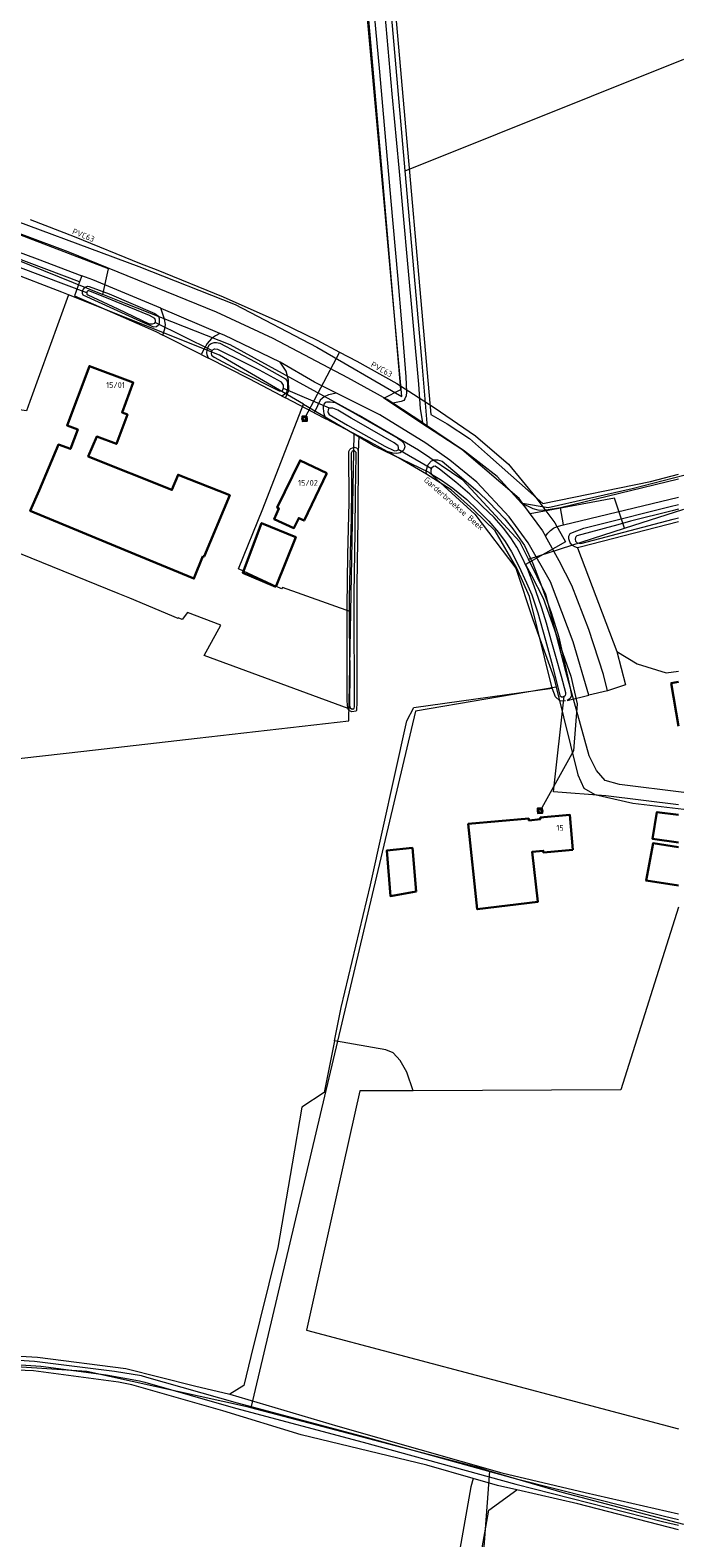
# Model space of a CAD drawing. Header units: metres. Extents: x 174255 to 175175, y 462028 to 462911.
# Tile 123 of 256: x 174850 to 174962, y 462436 to 462694. Entities that reach past the tile are written whole.
import ezdxf
from ezdxf.lldxf.tags import DXFTag

# ---------------------------------------------------------------- set-up
doc = ezdxf.new("R2010")
doc.units = ezdxf.units.M
for name, color, linetype, lineweight in [('B-WE-OG-BEBOUWING-G', 8, 'Continuous', 30), ('B-WE-OG-BEBOUWING_HUISNUMMER-T20', 8, 'Continuous', 20), ('B-WE-OG-BOS-G', 8, 'Continuous', 20), ('B-WE-OG-TERREIN_AGRARISCH-G', 8, 'Continuous', 20), ('B-WE-OG-TERREIN_ERF-G', 8, 'Continuous', 20), ('B-WE-OG-TERREIN_GROEN-G', 8, 'Continuous', 20), ('B-WE-OG-WEG_VERHARD_GESLOTEN -G', 8, 'Continuous', 20), ('B-WE-OG-WEG_VERHARD_OPEN -G', 8, 'Continuous', 20), ('B-WE-RI-PERSLEIDING-G', 8, 'RI-PERS', 20), ('B-WE-RI-PERSLEIDING_RIOOLPUT_POMPPUT-S', 8, 'Continuous', 20), ('B-WE-WH-DUIKER-G', 8, 'Continuous', 20), ('B-WE-WH-T20', 8, 'Continuous', 20), ('B-WE-WH-WATERGANG_SLOOT_BODEM-G', 8, 'Continuous', 20), ('B-WE-WH-WATERGANG_SLOOT_INSTEEK-G', 8, 'Continuous', 20), ('B-XX-KG-GRENS_PERCEEL-G', 213, 'Continuous', 20)]:
    doc.layers.add(name, color=color, linetype=linetype, lineweight=lineweight)
doc.layers.add('B-WE-RI-PERSLEIDING-T20', color=8, linetype='Continuous')
doc.styles.add('NLCS-ISO-M500-T20', font='NLCS-ISO.ttf', dxfattribs={"height": 1})
doc.styles.get("Standard").update_dxf_attribs({"font": 'isocpeur.ttf'})
tags = doc.linetypes.add('RI-PERS', pattern='A,7,-2,["P",Standard,S=1.8,R=0,X=-0.5,Y=-0.9],-2,7,-2,[102,NLCS.SHX,S=1,R=180,X=0,Y=0],-2', length=22).pattern_tags.tags
tags[6] = DXFTag(74, 10)

# ---------------------------------------------------------------- blocks, each defined once
blk = doc.blocks.new('B-SRI-PUT_POMPPUT-SO')
at = {"lineweight": -3, "flags": 128}
blk.add_lwpolyline([(-2, -2), (2, -2), (2, 2), (-2, 2)], close=True, dxfattribs=at)
at = {"ltscale": 0.1, "flags": 128}
blk.add_lwpolyline([(-1.7, -1), (0, 2), (1.7, -1)], close=True, dxfattribs=at)
at = {"lineweight": -3}
blk.add_circle((0, 0), 2, dxfattribs=at)

msp = doc.modelspace()

# ---------------------------------------------------------------- linework, layer by layer
at = {"layer": 'B-WE-OG-BEBOUWING-G'}
for points in [[(174879.693, 462604.173), (174879.875, 462604.1), (174884.275, 462614.6), (174875.425, 462618.125), (174874.386, 462615.506), (174860.044, 462621.253), (174861.502, 462624.666), (174864.859, 462623.403), (174866.763, 462628.462), (174865.826, 462628.814), (174867.747, 462633.917), (174860.23, 462636.747), (174856.404, 462626.585), (174858.255, 462625.888), (174856.998, 462622.535), (174854.925, 462623.3), (174851.625, 462615.4), (174850.115, 462611.921), (174868.016, 462604.518), (174878.157, 462600.325), (174879.693, 462604.173)], [(174900.917, 462618.372), (174896.323, 462620.589), (174892.409, 462612.479), (174892.717, 462612.33), (174891.9, 462610.5), (174895.275, 462608.975), (174896.114, 462610.691), (174897.003, 462610.262), (174900.917, 462618.372)], [(174892.175, 462598.925), (174895.6, 462607.425), (174889.725, 462609.825), (174886.5, 462601.325), (174892.175, 462598.925)], [(174961.143, 462582.609), (174959.911, 462582.403), (174961.143, 462575.05)], [(174943.079, 462553.839), (174942.547, 462559.815), (174937.487, 462559.364), (174937.514, 462559.066), (174935.522, 462558.888), (174935.495, 462559.187), (174925.154, 462558.266), (174926.673, 462543.655), (174937.064, 462544.947), (174936.119, 462553.52), (174937.993, 462553.687), (174938.019, 462553.388), (174943.079, 462553.839)], [(174961.143, 462559.85), (174957.475, 462560.3), (174956.7, 462555.725), (174961.143, 462555.075)], [(174916.2, 462546.7), (174915.575, 462554.175), (174911.175, 462553.7), (174911.8, 462545.925), (174916.2, 462546.7)], [(174961.143, 462554.298), (174956.8, 462554.975), (174955.6, 462548.575), (174961.143, 462547.749)]]:
    msp.add_lwpolyline(points, dxfattribs=at)
at = {"layer": 'B-WE-OG-BOS-G'}
for points in [[(174902.211, 462521.092), (174900.444, 462512.252), (174896.607, 462509.739), (174894.948, 462500), (174892.506, 462485.662), (174887.876, 462467.009), (174886.684, 462462.055), (174884.274, 462460.549)], [(174915.725, 462512.552), (174914.632, 462515.73), (174913.5, 462517.754), (174912.283, 462519.027), (174911.002, 462519.573), (174902.211, 462521.092)], [(174884.274, 462460.549), (174902.814, 462455.091), (174930.889, 462447.089), (174945.171, 462443.714), (174961.143, 462440.016)], [(174910.726, 462367.867), (174910.783, 462367.014), (174910.801, 462366.751), (174910.802, 462366.362), (174910.772, 462366.116), (174910.66, 462365.973), (174910.343, 462365.784), (174915.497, 462366.044), (174928.647, 462440.654), (174933.436, 462444.153), (174930.142, 462444.907), (174926.008, 462446.1), (174925.602, 462444.668), (174912.036, 462367.982), (174910.726, 462367.867)]]:
    msp.add_lwpolyline(points, dxfattribs=at)
at = {"layer": 'B-WE-OG-TERREIN_AGRARISCH-G'}
for points in [[(174961.143, 462771.593), (174956.665, 462770.815), (174906.952, 462762.179), (174918.726, 462628.432), (174921.504, 462626.844), (174925.341, 462624.331), (174928.448, 462621.594), (174937.909, 462613.218), (174956.361, 462616.964), (174961.143, 462618.226)], [(174841.29, 462663.987), (174868.712, 462653.792), (174885.236, 462647.288), (174899.203, 462640), (174913.755, 462631.533), (174902.462, 462756.097), (174901.99, 462758.009), (174901.023, 462759.855), (174900.233, 462761.265), (174898.939, 462760.983), (174898.4, 462760.782), (174888.07, 462758.933), (174873.961, 462756.519), (174860.492, 462754.216), (174851.968, 462752.694), (174843.796, 462751.174)], [(174911.238, 462622.098), (174907.943, 462623.906), (174906.398, 462624.716), (174906.302, 462621.979), (174906.215, 462610.516), (174906.073, 462599.252), (174906.079, 462583.79), (174906.032, 462578.985), (174906.025, 462577.96), (174905.993, 462577.794), (174905.917, 462577.628), (174905.223, 462577.472), (174905.068, 462577.537), (174904.693, 462577.723), (174904.582, 462577.965), (174904.564, 462578.073), (174879.881, 462587.16), (174882.778, 462592.345), (174877.028, 462594.538), (174876.14, 462593.299), (174875.462, 462593.574), (174875.425, 462593.48), (174867.167, 462596.94), (174865.177, 462597.747), (174848.425, 462604.546)], [(174917.995, 462618.213), (174913.21, 462621.015), (174911.238, 462622.098)], [(174902.211, 462521.092), (174902.382, 462521.948), (174903.354, 462526.804), (174908.381, 462547.839), (174914.6, 462575.927), (174915.804, 462578.237), (174939.503, 462581.551), (174935.621, 462597.262), (174933.452, 462602.115), (174929.734, 462608.518), (174926.119, 462612.03), (174922.195, 462615.541), (174918.014, 462618.202), (174917.995, 462618.213)], [(174961.143, 462610.073), (174944.333, 462605.684), (174943.869, 462605.607), (174950.602, 462587.8), (174954.064, 462585.693), (174959.045, 462584.18), (174961.143, 462584.432)], [(174961.143, 462544.004), (174951.286, 462512.729), (174915.725, 462512.552)], [(174915.725, 462512.552), (174906.582, 462512.507), (174903.781, 462500), (174897.407, 462471.535), (174961.143, 462454.581)], [(174745.328, 462471.074), (174748.511, 462470.791), (174762.268, 462470.088), (174781.91, 462469.39), (174803.871, 462469.522), (174834.969, 462467.879), (174851.337, 462466.875), (174866.5, 462464.967), (174878.249, 462461.955), (174884.274, 462460.549)]]:
    msp.add_lwpolyline(points, dxfattribs=at)
at = {"layer": 'B-WE-OG-TERREIN_ERF-G'}
msp.add_lwpolyline([(174858.541, 462651.21), (174857.713, 462648.76), (174871.602, 462642.644), (174872.813, 462642.033)], dxfattribs=at)
at = {"layer": 'B-WE-OG-TERREIN_GROEN-G'}
for points in [[(174908.817, 462699.456), (174909.913, 462687.161), (174910.825, 462676.717), (174911.886, 462665.017), (174913.028, 462652.281), (174913.779, 462643.478), (174914.464, 462634.885), (174914.574, 462632.273), (174914.521, 462631.634), (174914.292, 462631.104), (174914.105, 462630.861), (174913.654, 462630.649), (174912.193, 462630.371), (174911.225, 462631), (174904.525, 462634.725), (174891.7, 462641.475), (174882, 462645.975), (174856.6, 462656.3), (174840.642, 462662.282)], [(174961.143, 462617.341), (174940.964, 462612.456), (174938.834, 462612.131), (174937.975, 462612.012), (174937.11, 462612.061), (174936.27, 462612.276), (174934.265, 462613.234), (174930.1, 462617.8), (174924.475, 462622.175), (174917.5, 462626.925), (174917.36, 462627.016), (174917.118, 462628.422), (174916.971, 462629.391), (174916.69, 462633.633), (174914.767, 462654.245), (174913.29, 462670.738), (174912.127, 462683.407), (174910.753, 462698.964)], [(174893.134, 462631.67), (174893.839, 462631.301), (174894.135, 462631.944), (174894.425, 462632.575), (174894.375, 462634.35), (174893.925, 462635.875), (174892.9, 462637.425), (174883.325, 462642.025), (174882.584, 462642.342), (174881.826, 462641.938), (174881.156, 462641.45), (174880.421, 462640.621), (174879.918, 462639.704), (174879.39, 462638.714), (174880.63, 462638.088), (174880.416, 462638.659), (174880.371, 462639.067), (174880.478, 462639.739), (174880.762, 462640.391), (174881.125, 462640.613), (174881.609, 462640.769), (174882.017, 462640.77), (174882.591, 462640.662), (174888.621, 462637.457), (174893.856, 462634.569), (174894.1, 462634.162), (174894.168, 462633.743), (174894.171, 462632.961), (174893.987, 462632.277), (174893.845, 462632.045), (174893.658, 462631.868), (174893.35, 462631.701), (174893.134, 462631.67)], [(174917.995, 462618.213), (174917.948, 462618.799), (174918.274, 462619.881), (174918.867, 462620.5), (174919.285, 462620.7), (174919.858, 462620.703), (174920.653, 462620.419), (174923.594, 462618.006), (174926.867, 462615.176), (174928.66, 462613.442), (174931.405, 462610.543), (174932.756, 462608.851), (174934.773, 462606.016), (174936.218, 462602.936), (174937.599, 462599.393), (174939.36, 462594.506), (174940.633, 462590.257), (174942.629, 462581.568), (174942.811, 462580.312), (174942.592, 462579.782), (174942.109, 462579.405), (174945.775, 462580.325), (174943.125, 462589.475), (174939.225, 462599.775), (174935.425, 462606.475), (174932.125, 462610.925), (174926.6, 462616.875), (174922, 462620.625), (174917.875, 462623.525), (174909.975, 462628.375), (174902.55, 462632.1), (174901.225, 462631.8), (174900.475, 462631.475), (174899.775, 462630.875), (174898.835, 462628.945), (174898.733, 462628.735), (174900.752, 462627.676), (174900.432, 462628.562), (174900.351, 462629.465), (174900.327, 462629.851), (174900.469, 462630.226), (174900.721, 462630.558), (174900.887, 462630.591), (174901.481, 462630.638), (174902.342, 462630.487), (174905.434, 462628.802), (174913.089, 462624.391), (174913.664, 462623.964), (174914.129, 462623.514), (174914.241, 462623.161), (174914.264, 462622.897), (174914.122, 462622.411), (174913.892, 462622.135), (174913.474, 462621.847), (174912.88, 462621.767), (174912.24, 462621.809), (174911.238, 462622.098)], [(174950.602, 462587.8), (174952.104, 462582.127), (174948.969, 462581.109), (174948.325, 462583.9), (174945.775, 462591.575), (174942.875, 462599.125), (174940.725, 462603.375), (174938.393, 462607.569), (174938.767, 462608.116), (174939.229, 462608.592), (174939.764, 462608.983), (174940.358, 462609.278), (174941.484, 462609.531), (174961.143, 462614.262)]]:
    msp.add_lwpolyline(points, dxfattribs=at)
at = {"layer": 'B-WE-OG-WEG_VERHARD_GESLOTEN -G'}
for p, q in [((174917.36, 462627.016), (174912.193, 462630.371)), ((174941.484, 462609.531), (174940.964, 462612.456)), ((174948.969, 462581.109), (174945.775, 462580.325))]:
    msp.add_line(p, q, dxfattribs=at)
at = {"layer": 'B-WE-OG-WEG_VERHARD_GESLOTEN -G', "flags": 128}
for points in [[(174872.45, 462646.675), (174860.8, 462651.5), (174858.925, 462652.216)], [(174902.55, 462632.1), (174898.825, 462634), (174892.9, 462637.425)], [(174934.265, 462613.234), (174934.775, 462612.675), (174937.875, 462608.5), (174938.393, 462607.569)]]:
    msp.add_lwpolyline(points, dxfattribs=at)
at = {"layer": 'B-WE-OG-WEG_VERHARD_OPEN -G'}
msp.add_line((174898.733, 462628.735), (174893.839, 462631.301), dxfattribs=at)
for points in [[(174844.129, 462657.763), (174851.3, 462655.125), (174858.925, 462652.216)], [(174858.925, 462652.216), (174858.541, 462651.21), (174843.794, 462656.75), (174843.763, 462656.762)], [(174879.39, 462638.714), (174872.813, 462642.033), (174873.175, 462643.1), (174873.3, 462643.875), (174873.125, 462644.775), (174872.45, 462646.675)], [(174872.45, 462646.675), (174882.517, 462642.371), (174882.584, 462642.342)]]:
    msp.add_lwpolyline(points, dxfattribs=at)
at = {"layer": 'B-WE-RI-PERSLEIDING-G', "ltscale": 0.4}
msp.add_line((174903.106, 462639.142), (174897.114, 462627.746), dxfattribs=at)
for points in [[(174850.068, 462661.884), (174857.644, 462658.973), (174869.105, 462654.261), (174871.684, 462653.319), (174883.144, 462648.607), (174893.062, 462644.215), (174899.237, 462641.176), (174903.106, 462639.142)], [(174903.106, 462639.142), (174906.071, 462637.583), (174912.901, 462633.786), (174914.94, 462632.441), (174919.299, 462629.631), (174926.389, 462624.803), (174932.046, 462619.95), (174936.711, 462614.23), (174940.001, 462609.872), (174941.802, 462606.633), (174934.93, 462602.736), (174935.976, 462600.854), (174937.955, 462596.942), (174939.242, 462593.508), (174942.712, 462583.619), (174943.792, 462578.84), (174943.161, 462570.795), (174937.457, 462560.53)]]:
    msp.add_lwpolyline(points, dxfattribs=at)
at = {"layer": 'B-WE-WH-DUIKER-G'}
for p, q in [((174859.793, 462649.324), (174805.508, 462669.62)), ((174881.221, 462639.411), (174871.513, 462644.24)), ((174901.393, 462629.517), (174893.48, 462632.913)), ((174918.831, 462619.158), (174913.151, 462622.432))]:
    msp.add_line(p, q, dxfattribs=at)
msp.add_lwpolyline([(174961.143, 462561.559), (174948.704, 462563.109), (174939.765, 462563.786), (174941.558, 462580.156)], dxfattribs=at)
at = {"layer": 'B-WE-WH-WATERGANG_SLOOT_BODEM-G'}
for points in [[(174859.793, 462649.412), (174859.794, 462649.236), (174859.817, 462649.082), (174859.982, 462648.961), (174865.106, 462646.546), (174870.505, 462643.977), (174871.056, 462643.98), (174871.474, 462644.125), (174871.551, 462644.356), (174871.572, 462644.533), (174871.427, 462644.885), (174870.555, 462645.41), (174864.825, 462647.779), (174863.18, 462648.456), (174860.156, 462649.656), (174859.969, 462649.633), (174859.793, 462649.456), (174859.793, 462649.412)], [(174893.398, 462632.748), (174893.48, 462632.913), (174893.48, 462633.013), (174893.479, 462633.387), (174893.467, 462633.475), (174893.135, 462633.97), (174889.368, 462636.016), (174886.839, 462637.295), (174882.234, 462639.602), (174881.738, 462639.644), (174881.595, 462639.633), (174881.221, 462639.411), (174881.134, 462639.179), (174881.08, 462638.881), (174881.147, 462638.628), (174881.611, 462638.244), (174886.195, 462635.816), (174892.766, 462632.503), (174893.207, 462632.505), (174893.316, 462632.582), (174893.398, 462632.748)], [(174901.179, 462629.34), (174901.14, 462629.273), (174901.065, 462628.92), (174901.132, 462628.711), (174901.298, 462628.448), (174904.468, 462626.631), (174910.864, 462623.041), (174912.531, 462622.221), (174912.906, 462622.267), (174913.137, 462622.411), (174913.202, 462622.511), (174913.212, 462622.797), (174913.134, 462623.05), (174912.438, 462623.566), (174906.384, 462627.079), (174905.07, 462627.834), (174902.783, 462629.192), (174901.955, 462629.541), (174901.393, 462629.517), (174901.217, 462629.406), (174901.179, 462629.34)], [(174905.269, 462577.985), (174905.385, 462577.969), (174905.605, 462578.124), (174905.659, 462578.345), (174905.627, 462583.679), (174905.597, 462591.096), (174905.604, 462597.687), (174905.76, 462608.29), (174905.844, 462614.847), (174905.928, 462621.471), (174905.915, 462621.956), (174905.738, 462622.176), (174905.627, 462622.198), (174905.517, 462622.219), (174905.253, 462622.141), (174905.187, 462622.03), (174905.1, 462621.832), (174905.123, 462615.902), (174905.078, 462610.7), (174904.903, 462604.793), (174904.747, 462597), (174904.756, 462592.008), (174904.841, 462584.392), (174904.787, 462578.639), (174904.899, 462578.199), (174905.153, 462578.001), (174905.269, 462577.985)], [(174918.798, 462619.069), (174918.733, 462618.892), (174918.745, 462618.495), (174918.857, 462618.198), (174920.569, 462617.18), (174922.492, 462615.799), (174924.902, 462613.88), (174926.662, 462612.19), (174928.676, 462610.159), (174930.303, 462608.248), (174931.445, 462606.677), (174932.532, 462604.918), (174933.787, 462602.476), (174935.143, 462599.616), (174936.022, 462597.525), (174937.081, 462594.466), (174938.378, 462589.787), (174939.564, 462585.372), (174940.83, 462580.308), (174941.139, 462580.044), (174941.338, 462580.045), (174941.558, 462580.156), (174941.778, 462580.267), (174941.876, 462580.543), (174941.875, 462580.753), (174941.114, 462583.571), (174940.164, 462586.951), (174939.37, 462589.747), (174938.532, 462592.675), (174937.739, 462595.24), (174937.159, 462596.935), (174936.435, 462599.015), (174935.376, 462601.909), (174934.165, 462604.373), (174933.477, 462605.682), (174932.412, 462607.331), (174931.193, 462608.99), (174929.566, 462610.78), (174927.53, 462612.756), (174925.417, 462614.775), (174923.039, 462616.837), (174920.198, 462619.096), (174919.49, 462619.589), (174919.193, 462619.544), (174918.864, 462619.245), (174918.798, 462619.069)], [(174961.143, 462612.236), (174960.046, 462611.963), (174952.934, 462610.16), (174950.754, 462609.556), (174943.752, 462607.633), (174943.598, 462607.5), (174943.5, 462607.378), (174943.468, 462607.07), (174943.525, 462606.728), (174943.812, 462606.432), (174944.43, 462606.357), (174960.228, 462610.498), (174961.143, 462610.743)], [(174961.143, 462439.001), (174958.733, 462439.582), (174933.632, 462445.944), (174907.483, 462453.153), (174885.618, 462458.993), (174870.054, 462463.418), (174869.15, 462463.672), (174864.529, 462464.454), (174850.851, 462466.163), (174826.663, 462467.681), (174808.643, 462468.331), (174795.993, 462468.701), (174764.658, 462469.736), (174745.481, 462470.55)], [(174745.857, 462469.792), (174764.567, 462469.255), (174788.24, 462468.202), (174810.631, 462467.534), (174833.771, 462466.52), (174851.896, 462465.327), (174863.11, 462463.856), (174868.816, 462462.82), (174869.729, 462462.578), (174885.293, 462458.152), (174907.158, 462452.312), (174933.307, 462445.104), (174958.408, 462438.742), (174961.143, 462438.083)]]:
    msp.add_lwpolyline(points, dxfattribs=at)
at = {"layer": 'B-WE-WH-WATERGANG_SLOOT_INSTEEK-G'}
msp.add_line((174906.398, 462624.716), (174900.752, 462627.676), dxfattribs=at)
for points in [[(174872.1, 462643.769), (174871.749, 462643.448), (174871.264, 462643.402), (174869.034, 462644.363), (174859.195, 462648.891), (174859.085, 462649.184), (174859.084, 462649.448), (174859.192, 462649.857)], [(174859.192, 462649.857), (174859.532, 462650.266), (174859.918, 462650.422), (174860.204, 462650.401), (174863.637, 462649.103), (174871.453, 462645.762), (174872.072, 462645.29), (174872.195, 462644.883), (174872.207, 462644.574), (174872.198, 462644.089), (174872.1, 462643.769)], [(174893.134, 462631.67), (174887.636, 462634.552), (174880.63, 462638.088)], [(174904.564, 462578.073), (174904.48, 462578.582), (174904.422, 462579.463), (174904.394, 462586.45), (174904.39, 462595.521), (174904.498, 462604.404), (174904.76, 462613.387), (174904.703, 462622.093), (174904.834, 462622.458), (174905.021, 462622.646), (174905.604, 462622.835)], [(174905.604, 462622.835), (174905.979, 462622.727), (174906.2, 462622.507), (174906.302, 462621.979)], [(174942.6, 462606.427), (174942.366, 462607.153), (174942.364, 462607.594), (174942.615, 462608.036), (174943.001, 462608.236), (174944.959, 462608.949), (174947.47, 462609.598), (174959.757, 462612.667), (174961.143, 462613.018)], [(174943.869, 462605.607), (174943.86, 462605.605), (174943.407, 462605.791), (174942.998, 462605.988), (174942.6, 462606.427)], [(174941.823, 462579.371), (174941.536, 462579.337), (174940.853, 462579.378), (174940.1, 462580.081), (174939.503, 462581.551)], [(174926.008, 462446.1), (174918.071, 462448.391), (174896.532, 462453.586), (174883.112, 462457.703), (174867.529, 462462.162), (174865.243, 462462.598), (174850.671, 462464.535), (174829.122, 462465.431)], [(174961.143, 462437.29), (174943.911, 462441.755), (174933.436, 462444.153)]]:
    msp.add_lwpolyline(points, dxfattribs=at)
at = {"layer": 'B-XX-KG-GRENS_PERCEEL-G', "flags": 128}
for points in [[(174914.361, 462670.207), (174911.546, 462702.294), (174909.826, 462721.754)], [(174862.542, 462649.03), (174863.516, 462653.39), (174809.39, 462674.122), (174803.964, 462695.903), (174905.897, 462720.795)], [(174910.498, 462668.656), (174908.058, 462696.778), (174905.897, 462720.795)], [(174914.361, 462670.207), (174962.073, 462689.364)], [(174802.706, 462671.542), (174809.875, 462669.289), (174832.299, 462661.239), (174862.542, 462649.03)], [(174918.173, 462626.288), (174917.192, 462637.951), (174914.361, 462670.207)], [(174918.173, 462626.288), (174910.682, 462631.236), (174913.617, 462632.703), (174910.498, 462668.656)], [(174856.662, 462648.938), (174855.489, 462649.405), (174827.861, 462660.041)], [(174856.662, 462648.938), (174850.035, 462630.688), (174849.455, 462629.09), (174826.019, 462632.319)], [(174896.9, 462630.209), (174882.546, 462638.627), (174856.662, 462648.938)], [(174935.462, 462603.626), (174933.98, 462606.634), (174924.229, 462617.207), (174916.606, 462622.356), (174906.443, 462628.26), (174884.331, 462640.412), (174866.545, 462647.414), (174862.542, 462649.03)], [(174885.775, 462602.02), (174889.945, 462612.255), (174896.9, 462630.209)], [(174896.9, 462630.209), (174905.606, 462625.104)], [(174934.44, 462613.221), (174933.843, 462614.049), (174924.023, 462622.425), (174918.173, 462626.288)], [(174905.044, 462594.608), (174905.606, 462625.104)], [(174905.606, 462625.104), (174909.121, 462623.043), (174918.392, 462618.58), (174926.289, 462611.371), (174933.293, 462602.103), (174936.178, 462593.316), (174939.817, 462583.361), (174940.22, 462581.729)], [(174934.44, 462613.221), (174938.859, 462612.491), (174945.376, 462614.013), (174953.221, 462615.76), (174962.073, 462618.045)], [(174951.895, 462608.944), (174950.19, 462614.118), (174935.756, 462611.393), (174934.44, 462613.221)], [(174951.895, 462608.944), (174962.073, 462612.238)], [(174935.462, 462603.626), (174951.895, 462608.944)], [(174941.875, 462584.375), (174938.444, 462597.572), (174935.462, 462603.626)], [(174905.044, 462594.608), (174893.312, 462598.79), (174893.163, 462598.54), (174885.775, 462602.02)], [(174810.239, 462565.238), (174813.2, 462565.575), (174859.275, 462570.775), (174878.7, 462573), (174904.699, 462575.919), (174905.044, 462594.608)], [(174962.073, 462563.642), (174951.048, 462565.01), (174948.615, 462565.739), (174947.138, 462567.452), (174945.862, 462569.974), (174941.875, 462584.375)], [(174940.22, 462581.729), (174916.125, 462577.6), (174887.894, 462458.194)], [(174940.22, 462581.729), (174943.93, 462566.692), (174944.96, 462564.423), (174946.823, 462563.329), (174953.317, 462561.846), (174962.073, 462560.8)], [(174887.894, 462458.194), (174887, 462458.429), (174859.816, 462464.453), (174823.631, 462466.824)], [(174928.798, 462447.379), (174927.25, 462447.839), (174887.894, 462458.194)], [(174928.798, 462447.379), (174925.554, 462403.749), (174919.265, 462368.737), (174912.577, 462368.883)], [(174962.073, 462438.194), (174941.212, 462443.689), (174928.798, 462447.379)]]:
    msp.add_lwpolyline(points, dxfattribs=at)

# ---------------------------------------------------------------- block references
at = {"layer": 'B-WE-RI-PERSLEIDING_RIOOLPUT_POMPPUT-S', "xscale": 0.2, "yscale": 0.2, "zscale": 0.2, "rotation": 183.8491717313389}
for p in [(174897.114, 462627.746), (174937.457, 462560.53)]:
    msp.add_blockref('B-SRI-PUT_POMPPUT-SO', p, dxfattribs=at)

# ---------------------------------------------------------------- texts
at = {"layer": 'B-WE-OG-BEBOUWING_HUISNUMMER-T20', "style": 'NLCS-ISO-M500-T20'}
for s, p in [('15/01', (174863.108, 462632.992)), ('15/02', (174895.987, 462616.225)), ('15', (174940.239, 462557.099))]:
    msp.add_text(s, height=1, dxfattribs=at).set_placement(p)
at = {"layer": 'B-WE-RI-PERSLEIDING-T20', "lineweight": 0, "style": 'NLCS-ISO-M500-T20'}
for rotation, p in [(338.16317, (174857.202, 462659.432)), (330.84596, (174908.341, 462636.702))]:
    msp.add_text('PVC63', height=1, rotation=rotation, dxfattribs=at).set_placement(p)
at = {"layer": 'B-WE-WH-T20', "insert": (174917.45, 462617.087), "char_height": 1, "attachment_point": 7, "rotation": 318.83902, "style": 'NLCS-ISO-M500-T20'}
msp.add_mtext_dynamic_manual_height_columns('Garderbroekse Beek', width=21.45985, gutter_width=4.5, heights=[1.171], dxfattribs=at)

doc.saveas('drawing.dxf')
